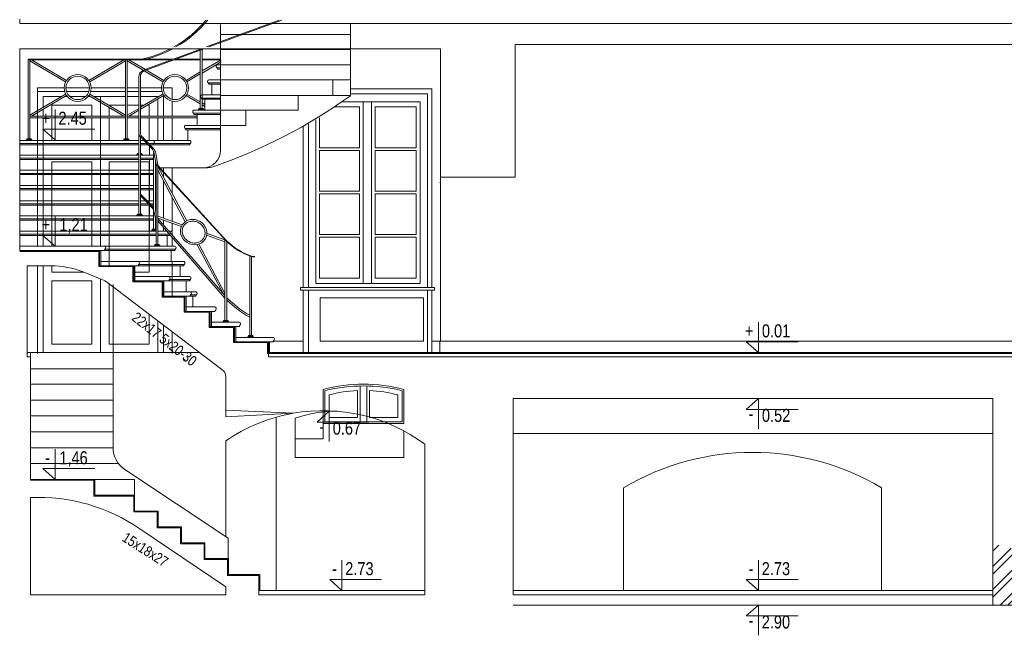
# Model space of a CAD drawing. Header units: millimetres. Extents: x -573548 to 674770, y -246895 to -89040.
# Tile 67 of 93: x 102413 to 113748, y -245241 to -238147. Entities that reach past the tile are written whole.
import ezdxf

# ---------------------------------------------------------------- set-up
doc = ezdxf.new("R2010")
doc.units = ezdxf.units.MM
for name, color, linetype, lineweight in [('A-WIDOK_Nr_pióra__9', 8, 'Continuous', 9), ('a-widokowe_Nr_pióra__8', 8, 'Continuous', 9), ('A-ZELBET_Nr_pióra__1', 8, 'Continuous', 9), ('A-ZELBET_Nr_pióra__5', 8, 'Continuous', 9), ('A_okno_Nr_pióra__1', 8, 'Continuous', 9), ('A_okno_Nr_pióra__8', 8, 'Continuous', 9), ('A_widok_Nr_pióra__1', 8, 'Continuous', 9), ('AO-RZEDNE_Nr_pióra__2', 8, 'Continuous', 9), ('AO-RZEDNE_Nr_pióra__61', 8, 'Continuous', 9), ('balustrada stalowa_Nr_pióra__1', 8, 'Continuous', 9), ('co_Nr_pióra__8', 8, 'Continuous', 9), ('DIM_100_Nr_pióra__18', 8, 'Continuous', 9), ('drewno_Nr_pióra__3', 8, 'Continuous', 9), ('pomocnicze_Nr_pióra__1', 8, 'Continuous', 9), ('SCHODY_Nr_pióra__1', 8, 'Continuous', 9), ('SCIANY_KONSTR_Nr_pióra__1', 8, 'Continuous', 9), ('SCIANY_KONSTR_Nr_pióra__21', 8, 'Continuous', 9), ('SCIANY_KONSTR_Nr_pióra__4', 8, 'Continuous', 9)]:
    doc.layers.add(name, color=color, linetype=linetype, lineweight=lineweight)
doc.styles.add('STYL_AUTOMATYCZNY_5', font='arial.ttf', dxfattribs={"width": 0.8})

# ---------------------------------------------------------------- blocks, each defined once
blk = doc.blocks.new('A$C685D2BB2')
at = {"layer": 'DIM_100_Nr_pióra__18'}
h = blk.add_hatch(dxfattribs=at)
h.set_pattern_fill('ANSI32_0001', color=256, style=0, pattern_type=2)
h.set_pattern_definition([(45, (25114.95, 23700.09), (-132.5825, 132.5825), []), (45, (25203.34, 23700.09), (-132.5825, 132.5825), [])])
h.paths.add_polyline_path([(36397, 2476), (35455, 2710), (35455, 2002), (36397, 2002)])
at = {"layer": 'A-WIDOK_Nr_pióra__9'}
for p, q in [((24456, 7961), (24456, 7699)), ((24765, 7961), (24456, 7961)), ((24765, 7961), (24456, 7961)), ((24456, 7961), (24765, 7961)), ((25055, 7961), (24785, 7961)), ((25055, 7961), (24785, 7961)), ((24785, 7961), (25055, 7961)), ((25470, 7961), (25075, 7961)), ((25470, 7961), (25075, 7961)), ((25075, 7961), (25470, 7961)), ((25622, 7961), (25490, 7961)), ((25622, 7961), (25490, 7961)), ((25490, 7961), (25622, 7961)), ((25885, 7961), (25642, 7961)), ((25885, 7961), (25642, 7961)), ((25642, 7961), (25885, 7961)), ((26009, 7961), (25905, 7961)), ((26009, 7961), (25905, 7961)), ((25905, 7961), (26009, 7961)), ((26009, 7961), (26009, 7829)), ((24456, 7921), (24770, 7921)), ((24456, 7921), (24456, 7699)), ((24456, 7921), (24456, 7356)), ((24521, 7861), (24521, 7737)), ((24521, 7861), (24730, 7861)), ((24770, 7861), (24801, 7861)), ((24791, 7921), (25048, 7921)), ((24829, 7861), (25010, 7861)), ((25038, 7861), (25070, 7861)), ((25069, 7921), (25470, 7921)), ((25109, 7861), (25470, 7861)), ((25181, 7861), (25181, 7818)), ((25181, 7861), (25181, 6137)), ((25490, 7921), (25622, 7921)), ((25490, 7861), (25622, 7861)), ((25642, 7921), (25890, 7921)), ((25642, 7861), (25842, 7861)), ((25842, 7861), (25842, 7856)), ((25842, 7833), (25842, 7636)), ((25906, 7871), (25906, 7636)), ((24521, 7714), (24521, 7636)), ((24621, 7761), (24621, 7636)), ((24621, 7761), (25081, 7761)), ((25081, 7761), (25081, 7636)), ((25181, 7795), (25181, 7636)), ((25281, 7761), (25281, 7759)), ((25470, 7761), (25281, 7761)), ((25281, 7736), (25281, 7636)), ((25622, 7761), (25490, 7761)), ((25681, 7761), (25642, 7761)), ((25741, 7761), (25720, 7761)), ((25741, 7761), (25741, 7636)), ((26009, 7809), (26009, 7636)), ((24456, 7676), (24456, 7636)), ((24456, 7676), (24456, 7636)), ((24456, 7616), (24456, 7356)), ((24456, 7616), (24456, 7356)), ((24521, 7616), (24521, 7356)), ((24621, 7616), (24621, 7356)), ((25081, 7616), (25081, 7356)), ((25181, 7616), (25181, 7356)), ((25281, 7616), (25281, 7356)), ((25741, 7616), (25741, 7356)), ((25842, 7616), (25842, 7356)), ((25906, 7616), (25906, 7356)), ((26009, 7616), (26009, 7356)), ((24456, 7356), (24456, 6137)), ((24521, 7356), (24521, 6137)), ((24621, 7110), (24621, 6137)), ((24621, 7110), (25081, 7110)), ((25081, 7110), (25081, 6137)), ((25281, 7110), (25281, 5912)), ((25622, 7110), (25281, 7110)), ((25741, 7110), (25642, 7110)), ((25741, 7110), (25741, 5837)), ((25906, 7042), (25906, 6938)), ((26009, 7042), (26009, 6743)), ((25906, 6895), (25906, 6462)), ((26009, 6700), (26009, 6425)), ((25906, 6440), (25906, 6387)), ((25906, 6356), (25906, 6312)), ((26009, 6404), (26009, 6268)), ((26009, 6238), (26009, 6137)), ((24456, 5912), (24456, 4912)), ((24456, 5912), (24456, 4902)), ((24521, 5912), (24521, 4912)), ((24621, 5912), (24621, 5837)), ((26009, 5962), (26009, 5562)), ((24621, 5837), (24992, 5837)), ((24621, 5837), (24992, 5837)), ((25741, 5837), (25579, 5837)), ((24621, 5737), (24621, 5010)), ((24621, 5737), (25081, 5737)), ((24621, 5737), (25081, 5737)), ((25081, 5737), (25081, 5010)), ((25181, 5761), (25181, 4912)), ((25281, 5705), (25281, 5010)), ((25741, 5355), (25741, 5010)), ((25842, 5278), (25842, 4912)), ((25906, 5229), (25906, 4912)), ((26009, 5151), (26009, 4912)), ((26009, 5151), (26009, 4902)), ((24621, 5010), (25081, 5010)), ((25295, 5010), (25281, 5010)), ((25741, 5010), (25281, 5010))]:
    blk.add_line(p, q, dxfattribs=at)
at = {"layer": 'a-widokowe_Nr_pióra__8'}
for p, q in [((27171, 5042), (27515, 5042)), ((28995, 5042), (36203, 5042)), ((29935, 3978), (35455, 3978))]:
    blk.add_line(p, q, dxfattribs=at)
at = {"layer": 'A-ZELBET_Nr_pióra__1'}
blk.add_line((25327, 4726), (24375, 4726), dxfattribs=at)
at = {"layer": 'A-ZELBET_Nr_pióra__5'}
blk.add_line((29090, 6874), (29090, 6873), dxfattribs=at)
at = {"layer": 'A_okno_Nr_pióra__1'}
for p, q in [((28995, 7952), (28059, 7952)), ((28995, 7952), (28995, 5662)), ((28946, 7892), (28059, 7892)), ((28946, 7892), (28946, 5662)), ((27871, 7742), (28163, 7742)), ((28861, 7802), (27959, 7802)), ((28163, 7742), (28163, 7270)), ((28207, 7802), (28207, 5709)), ((28303, 7802), (28303, 5709)), ((28818, 7742), (28346, 7742)), ((28346, 7742), (28346, 7270)), ((28818, 7742), (28818, 7270)), ((28861, 7802), (28861, 5709)), ((27704, 7618), (27704, 7270)), ((27515, 7516), (27515, 5662)), ((27576, 7548), (27576, 5662)), ((27660, 7593), (27660, 5709)), ((27704, 7270), (28163, 7270)), ((28818, 7270), (28346, 7270)), ((27704, 7240), (27704, 6771)), ((27704, 7240), (28163, 7240)), ((28163, 7240), (28163, 6771)), ((28346, 7240), (28346, 6771)), ((28818, 7240), (28346, 7240)), ((28818, 7240), (28818, 6771)), ((27704, 6771), (28163, 6771)), ((27704, 6741), (27704, 6271)), ((27704, 6741), (28163, 6741)), ((28163, 6741), (28163, 6271)), ((28818, 6771), (28346, 6771)), ((28346, 6741), (28346, 6271)), ((28818, 6741), (28346, 6741)), ((28818, 6741), (28818, 6271)), ((27704, 6271), (28163, 6271)), ((27704, 6241), (27704, 5769)), ((27704, 6241), (28163, 6241)), ((28163, 6241), (28163, 5769)), ((28818, 6271), (28346, 6271)), ((28818, 6241), (28346, 6241)), ((28346, 6241), (28346, 5769)), ((28818, 6241), (28818, 5769)), ((27660, 5709), (28861, 5709)), ((28163, 5769), (27704, 5769)), ((28818, 5769), (28346, 5769)), ((29027, 5662), (27483, 5662)), ((27483, 5632), (27483, 5662)), ((29027, 5632), (27483, 5632)), ((27515, 5632), (27515, 4912)), ((27576, 5632), (27576, 4912)), ((28946, 5632), (27576, 5632)), ((28946, 5632), (28946, 4912)), ((28995, 5632), (28995, 4912)), ((29027, 5632), (29027, 5662)), ((27815, 4424), (27815, 4242)), ((28141, 4203), (28141, 4474)), ((28171, 4197), (28171, 4527)), ((28249, 4178), (28249, 4527)), ((28279, 4170), (28279, 4474)), ((28605, 4424), (28605, 4165)), ((27815, 4242), (27815, 4165)), ((28141, 4165), (28141, 4203)), ((28171, 4115), (28171, 4197)), ((27815, 4165), (28141, 4165)), ((28249, 4115), (28249, 4178)), ((28279, 4165), (28279, 4170)), ((28294, 4165), (28279, 4165)), ((28605, 4165), (28294, 4165))]:
    blk.add_line(p, q, dxfattribs=at)
at = {"layer": 'A_okno_Nr_pióra__8'}
for points in [[(28494, 4095), (28675, 4095), (28675, 4488, 0.129032), (27745, 4488), (27745, 4243)], [(28443, 4115), (28655, 4115), (28655, 4472, 0.124711), (27765, 4472), (27765, 4243)]]:
    blk.add_lwpolyline(points, format="xyb", dxfattribs=at)
for points in [[(27745, 4243), (27745, 4095), (28494, 4095)], [(27765, 4243), (27765, 4115), (28443, 4115)]]:
    blk.add_lwpolyline(points, dxfattribs=at)
for centre, start, end in [((28197, 3023), 92.2099, 105.2613), ((28223, 3023), 74.7387, 87.7901)]:
    blk.add_arc(centre, 1452, start, end, dxfattribs=at)
at = {"layer": 'A_widok_Nr_pióra__1'}
for p, q in [((29095, 6932), (29095, 5042)), ((29090, 5042), (29090, 4912)), ((26625, 4249), (26625, 4171)), ((27402, 4213), (26625, 4171)), ((27745, 3917), (27745, 4211)), ((27425, 4155), (27425, 3702)), ((28675, 3702), (28675, 4009)), ((26625, 3893), (26625, 2794)), ((27745, 3917), (27425, 3917)), ((28675, 3702), (27425, 3702)), ((31205, 2172), (31205, 3354)), ((34175, 2172), (34175, 3354)), ((26653, 2775), (26653, 2538))]:
    blk.add_line(p, q, dxfattribs=at)
for centre, radius, start, end in [((27732, 2305), 1936, 99.8165, 124.8695), ((27889, 2871), 1365, 89.0993, 109.8577), ((32690, 860), 2902, 59.2208, 120.7792)]:
    blk.add_arc(centre, radius, start, end, dxfattribs=at)
at = {"layer": 'AO-RZEDNE_Nr_pióra__2'}
for points in [[(24659, 7711), (24659, 7362), (24518, 7487), (25116, 7487)], [(24659, 6486), (24659, 6137), (24518, 6262), (25116, 6262)], [(32756, 5261), (32756, 4912), (32616, 5037), (33214, 5037)], [(32756, 4034), (32756, 4382), (32616, 4257), (33214, 4257)], [(27815, 3886), (27815, 4235), (27675, 4110), (28272, 4110)], [(24659, 3799), (24659, 3451), (24518, 3576), (25116, 3576)], [(27961, 2521), (27961, 2172), (27821, 2297), (28419, 2297)], [(32756, 2521), (32756, 2172), (32616, 2297), (33214, 2297)], [(32756, 1654), (32756, 2002), (32616, 1877), (33214, 1877)]]:
    blk.add_lwpolyline(points, dxfattribs=at)
at = {"layer": 'balustrada stalowa_Nr_pióra__1'}
for p, q in [((25675, 8165), (26344, 8412)), ((25686, 8158), (26373, 8412)), ((26331, 8397), (26331, 7725)), ((26351, 8402), (26351, 7725)), ((24350, 8291), (24350, 7376)), ((24431, 8291), (24350, 8291)), ((24350, 8291), (26017, 8291)), ((24431, 8286), (24350, 8286)), ((24350, 8286), (26004, 8286)), ((24370, 8286), (24370, 7376)), ((24389, 8286), (24791, 8048)), ((25048, 8048), (25450, 8286)), ((25470, 8286), (25470, 7376)), ((25490, 8286), (25490, 7376)), ((25700, 8173), (25509, 8286)), ((26032, 8286), (26331, 8286)), ((26045, 8291), (26331, 8291)), ((26351, 8291), (26564, 8291)), ((26351, 8286), (26564, 8286)), ((26570, 8286), (26351, 8157)), ((24370, 8274), (24781, 8031)), ((25058, 8031), (25470, 8274)), ((25675, 8165), (25490, 8274)), ((25675, 8164), (25675, 8165)), ((25912, 8048), (25710, 8167)), ((26570, 8263), (26351, 8133)), ((25622, 7446), (25622, 8089)), ((25642, 8089), (25642, 7434)), ((25684, 8157), (25686, 8158)), ((25901, 8031), (25686, 8158)), ((26331, 8145), (26168, 8048)), ((26331, 8122), (26178, 8031)), ((24370, 7648), (24781, 7891)), ((24389, 7636), (24791, 7874)), ((25048, 7874), (25450, 7636)), ((25058, 7891), (25470, 7648)), ((25901, 7891), (25642, 7738)), ((25912, 7874), (25642, 7715)), ((26331, 7777), (26168, 7874)), ((26331, 7800), (26178, 7891)), ((25622, 7726), (25490, 7648)), ((26311, 7705), (26311, 7715)), ((26311, 7715), (26371, 7715)), ((26366, 7725), (26316, 7725)), ((26316, 7715), (26316, 7725)), ((26384, 7769), (26351, 7788)), ((26384, 7746), (26351, 7765)), ((26366, 7715), (26366, 7725)), ((26371, 7705), (26371, 7715)), ((25470, 7636), (24370, 7636)), ((25470, 7616), (24370, 7616)), ((25490, 7636), (25622, 7636)), ((25490, 7616), (25622, 7616)), ((25622, 7703), (25509, 7636)), ((25642, 7636), (26297, 7636)), ((25642, 7616), (26297, 7616)), ((24385, 7376), (24335, 7376)), ((24335, 7366), (24335, 7376)), ((24385, 7366), (24385, 7376)), ((25505, 7376), (25455, 7376)), ((25455, 7366), (25455, 7376)), ((25505, 7366), (25505, 7376)), ((25622, 6507), (25622, 7449)), ((25642, 7398), (25642, 6507)), ((24330, 7356), (24330, 7366)), ((24330, 7366), (24390, 7366)), ((24390, 7356), (24390, 7366)), ((25450, 7356), (25450, 7366)), ((25450, 7366), (25510, 7366)), ((25510, 7356), (25510, 7366)), ((25602, 7187), (25602, 7197)), ((25602, 7197), (25622, 7197)), ((25622, 7207), (25607, 7207)), ((25607, 7197), (25607, 7207)), ((25657, 7207), (25642, 7207)), ((25642, 7197), (25662, 7197)), ((25657, 7197), (25657, 7207)), ((25662, 7187), (25662, 7197)), ((25794, 7230), (25794, 6332)), ((25824, 7078), (25797, 7220)), ((25844, 7067), (25819, 7211)), ((25814, 7127), (25814, 6562)), ((25824, 7078), (25824, 6157)), ((26635, 6193), (25824, 7078)), ((25844, 7067), (25844, 6157)), ((26638, 6196), (25844, 7067)), ((25844, 7056), (26175, 6428)), ((25844, 7013), (26157, 6420)), ((25602, 6487), (25602, 6497)), ((25602, 6497), (25662, 6497)), ((25657, 6507), (25607, 6507)), ((25607, 6497), (25607, 6507)), ((25657, 6497), (25657, 6507)), ((25662, 6487), (25662, 6497)), ((25824, 6429), (25794, 6562)), ((25824, 6502), (25814, 6562)), ((25814, 6475), (25814, 6332)), ((25844, 6484), (26121, 6385)), ((25844, 6462), (26115, 6366)), ((26615, 5570), (25844, 6458)), ((26615, 5539), (25844, 6428)), ((25774, 6312), (25774, 6322)), ((25774, 6322), (25824, 6322)), ((25824, 6332), (25779, 6332)), ((25779, 6322), (25779, 6332)), ((26404, 6263), (26615, 6188)), ((26410, 6283), (26615, 6210)), ((25804, 6137), (25804, 6147)), ((25804, 6147), (25864, 6147)), ((25859, 6157), (25809, 6157)), ((25809, 6147), (25809, 6157)), ((25859, 6147), (25859, 6157)), ((25864, 6137), (25864, 6147)), ((26297, 6153), (26590, 5599)), ((26316, 6161), (26615, 5594)), ((26615, 6214), (26615, 5282)), ((26635, 6192), (26635, 5282)), ((26900, 6025), (26900, 5107)), ((26920, 6018), (26920, 5107)), ((26956, 6012), (26956, 6018)), ((26595, 5262), (26595, 5272)), ((26595, 5272), (26655, 5272)), ((26650, 5282), (26600, 5282)), ((26600, 5272), (26600, 5282)), ((26650, 5272), (26650, 5282)), ((26655, 5262), (26655, 5272)), ((26935, 5107), (26885, 5107)), ((26885, 5097), (26885, 5107)), ((26935, 5097), (26935, 5107)), ((26880, 5087), (26880, 5097)), ((26880, 5097), (26940, 5097)), ((26940, 5087), (26940, 5097))]:
    blk.add_line(p, q, dxfattribs=at)
for centre, radius in [((24920, 7961), 155), ((24920, 7961), 135), ((26040, 7961), 155), ((26040, 7961), 135)]:
    blk.add_circle(centre, radius, dxfattribs=at)
for centre, radius, start, end in [((25378, 9585), 1322, 281.5256, 297.46), ((25378, 9596), 1344, 283.8046, 298.235), ((25702, 8089), 80, 110.2993, 180), ((25710, 8095), 67.8, 110.5118, 184.5825), ((25692, 7446), 70, 180, 225.0345), ((25682, 7434), 40, 180, 225.1806), ((22229, 3979), 4831, 42.6951, 45.0345), ((22249, 3979), 4831, 42.7993, 45.1806), ((25720, 7193), 100, 10.0898, 42.7993), ((25728, 7207), 70, 10.8239, 42.6951), ((19481, 604), 8693, 43.4371, 44.8679), ((19483, 583), 8693, 43.4576, 44.8878), ((27170, 6750), 774, 226.2102, 251.1172), ((27170, 6750), 768, 226.2102, 251.1172), ((26956, 6124), 112, 251.2231, 269.8257), ((26956, 6124), 107, 251.2231, 269.8077), ((27568, 6489), 1328, 225.3772, 239.8082), ((27568, 6489), 1348, 226.2102, 240.3015)]:
    blk.add_arc(centre, radius, start, end, dxfattribs=at)
blk.add_ellipse((26255, 6300), major_axis=(132, -82), ratio=0.917512, dxfattribs=at)
blk.add_open_spline([(26369, 6228), (26374, 6236), (26378, 6244), (26380, 6252), (26385, 6266), (26387, 6280), (26386, 6295), (26385, 6310), (26382, 6325), (26376, 6339), (26370, 6353), (26361, 6366), (26350, 6378), (26339, 6390), (26326, 6400), (26312, 6408), (26298, 6415), (26283, 6421), (26267, 6424), (26252, 6426), (26236, 6426), (26221, 6424), (26206, 6421), (26192, 6416), (26179, 6409), (26167, 6402), (26156, 6392), (26147, 6381), (26138, 6370), (26132, 6357), (26128, 6343), (26124, 6329), (26122, 6315), (26124, 6300), (26125, 6285), (26129, 6270), (26136, 6256), (26142, 6242), (26152, 6229), (26163, 6218), (26174, 6207), (26187, 6197), (26202, 6190), (26216, 6182), (26231, 6177), (26247, 6175), (26263, 6173), (26278, 6174), (26293, 6177), (26308, 6180), (26322, 6185), (26334, 6193), (26346, 6201), (26357, 6211), (26365, 6222), (26367, 6224), (26368, 6226), (26369, 6228)], degree=3, knots=[0, 0, 0, 0, 1, 1, 1, 2, 2, 2, 3, 3, 3, 4, 4, 4, 5, 5, 5, 6, 6, 6, 7, 7, 7, 8, 8, 8, 9, 9, 9, 10, 10, 10, 11, 11, 11, 12, 12, 12, 13, 13, 13, 14, 14, 14, 15, 15, 15, 16, 16, 16, 17, 17, 17, 18, 18, 18, 19, 19, 19, 19], dxfattribs=at)
at = {"layer": 'co_Nr_pióra__8'}
blk.add_lwpolyline([(27710, 5543), (28900, 5543), (28900, 5042), (27710, 5042)], close=True, dxfattribs=at)
at = {"layer": 'drewno_Nr_pióra__3'}
for p, q in [((25225, 6137), (24252, 6137)), ((25227, 6087), (24252, 6087)), ((25232, 6102), (25232, 6097)), ((25616, 5962), (25186, 5962)), ((25565, 5912), (25616, 5912)), ((25621, 5927), (25621, 5922)), ((25966, 5787), (25579, 5787)), ((25903, 5737), (25968, 5737)), ((25973, 5752), (25973, 5747)), ((26207, 5612), (25913, 5612)), ((26154, 5562), (26214, 5562)), ((26219, 5577), (26219, 5572)), ((26500, 5387), (26154, 5387)), ((26498, 5437), (26168, 5437)), ((26505, 5402), (26505, 5397)), ((26778, 5262), (26459, 5262)), ((26785, 5227), (26785, 5222)), ((26780, 5212), (26445, 5212)), ((27170, 5037), (26725, 5037)), ((27168, 5087), (26739, 5087)), ((27175, 5052), (27175, 5047))]:
    blk.add_line(p, q, dxfattribs=at)
for centre, radius, start, end in [((25226, 6122), 14.9, 28.6359, 93.8751), ((25222, 6119), 19.9, 335.3396, 31.8214), ((25238, 6088), 10.4, 120.9447, 185.9252), ((25226, 6116), 15.4, 293.407, 338.5586), ((25615, 5947), 14.9, 28.6359, 93.8751), ((25626, 5913), 10.4, 120.9447, 185.9252), ((25615, 5941), 15.4, 293.407, 338.5586), ((25611, 5944), 19.9, 335.3396, 31.8214), ((25967, 5772), 14.9, 28.6359, 93.8751), ((25978, 5738), 10.4, 120.9447, 185.9252), ((25967, 5766), 15.4, 293.407, 338.5586), ((25963, 5769), 19.9, 335.3396, 31.8214), ((26213, 5597), 14.9, 28.6359, 93.8751), ((26224, 5563), 10.4, 120.9447, 185.9252), ((26213, 5591), 15.4, 293.407, 338.5586), ((26209, 5594), 19.9, 335.3396, 31.8214), ((26499, 5422), 14.9, 28.6359, 93.8751), ((26510, 5388), 10.4, 120.9447, 185.9252), ((26499, 5416), 15.4, 293.407, 338.5586), ((26495, 5419), 19.9, 335.3396, 31.8214), ((26779, 5247), 14.9, 28.6359, 93.8751), ((26790, 5213), 10.4, 120.9447, 185.9252), ((26779, 5241), 15.4, 293.407, 338.5586), ((26775, 5244), 19.9, 335.3396, 31.8214), ((27169, 5072), 14.9, 28.6359, 93.8751), ((27180, 5038), 10.4, 120.9447, 185.9252), ((27169, 5066), 15.4, 293.407, 338.5586), ((27165, 5069), 19.9, 335.3396, 31.8214)]:
    blk.add_arc(centre, radius, start, end, dxfattribs=at)
at = {"layer": 'pomocnicze_Nr_pióra__1'}
blk.add_line((27205, 4168), (27205, 2172), dxfattribs=at)
at = {"layer": 'SCHODY_Nr_pióra__1'}
for p, q in [((26671, 8533), (27241, 8743)), ((26671, 8522), (27269, 8743)), ((26564, 8394), (26564, 8693)), ((28059, 8403), (28059, 8702)), ((26401, 8433), (26671, 8533)), ((26430, 8433), (26675, 8524)), ((26564, 8578), (28059, 8578)), ((26564, 8412), (26564, 7872)), ((26564, 8403), (28059, 8403)), ((28059, 8412), (28059, 7872)), ((26524, 8194), (26564, 8194)), ((26524, 8194), (26524, 8189)), ((26529, 8179), (26564, 8179)), ((26564, 8229), (26531, 8229)), ((28059, 8229), (26564, 8229)), ((26564, 8054), (26432, 8054)), ((26432, 8054), (26564, 8054)), ((28059, 8054), (26564, 8054)), ((27857, 7872), (27857, 8054)), ((26424, 8019), (26564, 8019)), ((26424, 8019), (26424, 8014)), ((26429, 8004), (26564, 8004)), ((26464, 7880), (26464, 8004)), ((26344, 7845), (26560, 7845)), ((26344, 7845), (26344, 7840)), ((26349, 7880), (26565, 7880)), ((26349, 7830), (26558, 7830)), ((26384, 7830), (26384, 7705)), ((26384, 7705), (26384, 7830)), ((28059, 7872), (26564, 7872)), ((26564, 7872), (26564, 7242)), ((27457, 7705), (27457, 7872)), ((26253, 7670), (26564, 7670)), ((26254, 7670), (26254, 7665)), ((26259, 7655), (26564, 7655)), ((26261, 7705), (26564, 7705)), ((26297, 7655), (26297, 7530)), ((26344, 7705), (26344, 7705)), ((26564, 7705), (27457, 7705)), ((26857, 7530), (26857, 7705)), ((26158, 7495), (26158, 7490)), ((26186, 7495), (26158, 7495)), ((26186, 7530), (26163, 7530)), ((26186, 7530), (26172, 7530)), ((26200, 7530), (26186, 7530)), ((26186, 7530), (26200, 7530)), ((26186, 7530), (26564, 7530)), ((26186, 7495), (26214, 7495)), ((26564, 7495), (26214, 7495)), ((26564, 7530), (26857, 7530)), ((26564, 7480), (26163, 7480)), ((26186, 7480), (26186, 7356)), ((24252, 7356), (25622, 7356)), ((24252, 7321), (25622, 7321)), ((24252, 7306), (25622, 7306)), ((25642, 7356), (25683, 7356)), ((25642, 7321), (25717, 7321)), ((25642, 7306), (25732, 7306)), ((25703, 7356), (26209, 7356)), ((25737, 7321), (25793, 7321)), ((25747, 7290), (25747, 7187)), ((25752, 7306), (25788, 7306)), ((25785, 7321), (26214, 7321)), ((25785, 7306), (26209, 7306)), ((25793, 7321), (25793, 7316)), ((26214, 7321), (26214, 7316)), ((24252, 7187), (25622, 7187)), ((24252, 7152), (25622, 7152)), ((25642, 7187), (25786, 7187)), ((25642, 7152), (25793, 7152)), ((25793, 7152), (25793, 7147)), ((24252, 7137), (25622, 7137)), ((25642, 7137), (25788, 7137)), ((25747, 7137), (25747, 7012)), ((26413, 7042), (25867, 7042)), ((24252, 7012), (25622, 7012)), ((24252, 6977), (25622, 6977)), ((24252, 6962), (25622, 6962)), ((25642, 7012), (25786, 7012)), ((25642, 6977), (25793, 6977)), ((25642, 6962), (25788, 6962)), ((25747, 6962), (25747, 6837)), ((25793, 6977), (25793, 6972)), ((24252, 6837), (25622, 6837)), ((24252, 6802), (25622, 6802)), ((25642, 6837), (25786, 6837)), ((25642, 6802), (25793, 6802)), ((25793, 6802), (25793, 6797)), ((24252, 6787), (25622, 6787)), ((25642, 6787), (25788, 6787)), ((25747, 6787), (25747, 6662)), ((24252, 6662), (25622, 6662)), ((24252, 6627), (25622, 6627)), ((24252, 6612), (25622, 6612)), ((25642, 6662), (25697, 6662)), ((25642, 6627), (25731, 6627)), ((25642, 6612), (25746, 6612)), ((25716, 6662), (25786, 6662)), ((25747, 6612), (25747, 6487)), ((25750, 6627), (25793, 6627)), ((25764, 6612), (25788, 6612)), ((25793, 6627), (25793, 6622)), ((24252, 6487), (25786, 6487)), ((24252, 6452), (25793, 6452)), ((24252, 6437), (25788, 6437)), ((25747, 6437), (25747, 6312)), ((25793, 6452), (25793, 6447)), ((24252, 6312), (25824, 6312)), ((24252, 6277), (25824, 6277)), ((24252, 6262), (25824, 6262)), ((25844, 6312), (25944, 6312)), ((25844, 6277), (25975, 6277)), ((25844, 6262), (25988, 6262)), ((25951, 6262), (25951, 6137)), ((25971, 6312), (25990, 6312)), ((25227, 6137), (26035, 6137)), ((25172, 6087), (25172, 5912)), ((25186, 6087), (25186, 5912)), ((25227, 6087), (26037, 6087)), ((25232, 6102), (26042, 6102)), ((25996, 6087), (25996, 5962)), ((26042, 6102), (26042, 6097)), ((25607, 5912), (25172, 5912)), ((25565, 5912), (25565, 5737)), ((25579, 5912), (25579, 5737)), ((25607, 5912), (26140, 5912)), ((25612, 5962), (26140, 5962)), ((25621, 5927), (26145, 5927)), ((26098, 5912), (26098, 5787)), ((26145, 5927), (26145, 5922)), ((25962, 5787), (26209, 5787)), ((25327, 3816), (25327, 5695)), ((25958, 5737), (25565, 5737)), ((25903, 5737), (25903, 5562)), ((25913, 5737), (25913, 5562)), ((25958, 5737), (26209, 5737)), ((25973, 5752), (26214, 5752)), ((26168, 5737), (26168, 5612)), ((26214, 5752), (26214, 5747)), ((26218, 5562), (25903, 5562)), ((26154, 5562), (26154, 5387)), ((26168, 5562), (26168, 5387)), ((26207, 5612), (26277, 5612)), ((26218, 5562), (26279, 5562)), ((26219, 5577), (26284, 5577)), ((26245, 5562), (26245, 5437)), ((26284, 5577), (26284, 5572)), ((26445, 5387), (26445, 5212)), ((26459, 5387), (26459, 5212)), ((26725, 5212), (26725, 5037)), ((26739, 5212), (26739, 5037)), ((27129, 5037), (27129, 4912)), ((24338, 4912), (25327, 4912)), ((24375, 3441), (24375, 4912)), ((25327, 4547), (24375, 4547)), ((25327, 4364), (24375, 4364)), ((25327, 4182), (24375, 4182)), ((25327, 3999), (24375, 3999)), ((25327, 3816), (24375, 3816)), ((24375, 3634), (25389, 3634)), ((26653, 2775), (25461, 3566)), ((25117, 3451), (25575, 3451)), ((25575, 3451), (25575, 3268))]:
    blk.add_line(p, q, dxfattribs=at)
for points in [[(26185, 4878, 1), (26188, 4878, 1)], [(26149, 4831, 1), (26152, 4831, 1)]]:
    blk.add_lwpolyline(points, format="xyb", close=True, dxfattribs=at)
for centre, radius, start, end in [((25378, 9585), 1322, 299.3727, 320.4169), ((25378, 9596), 1344, 300.0737, 320.5905), ((26534, 8210), 19.9, 148.1786, 204.6604), ((26530, 8208), 15.4, 201.4414, 246.593), ((26530, 8214), 14.9, 82.1018, 151.3641), ((26519, 8180), 10.4, 354.0748, 59.0553), ((26430, 8039), 14.9, 82.1018, 151.3641), ((26434, 8036), 19.9, 148.1786, 204.6604), ((26430, 8033), 15.4, 201.4414, 246.593), ((26419, 8005), 10.4, 354.0748, 59.0553), ((26353, 7861), 19.9, 148.1786, 204.6604), ((26350, 7859), 15.4, 201.4414, 246.593), ((26350, 7865), 14.9, 86.1249, 151.3641), ((26338, 7831), 10.4, 354.0748, 59.0553), ((24496, 12814), 6093, 288.9879, 305.7918), ((26264, 7687), 19.9, 148.1786, 204.6604), ((26260, 7684), 15.4, 201.4414, 246.593), ((26260, 7690), 14.9, 86.1249, 151.3641), ((26248, 7656), 10.4, 354.0748, 59.0553), ((26168, 7512), 19.9, 148.1786, 204.6604), ((26164, 7510), 15.4, 201.4414, 246.593), ((26164, 7516), 14.9, 86.1249, 151.3641), ((26153, 7482), 10.4, 354.0748, 59.0553), ((25787, 7341), 14.9, 28.6359, 93.8751), ((25798, 7307), 10.4, 120.9447, 185.9252), ((25787, 7335), 15.4, 293.407, 338.5586), ((25783, 7338), 19.9, 335.3396, 31.8214), ((26208, 7341), 14.9, 28.6359, 93.8751), ((26219, 7307), 10.4, 120.9447, 185.9252), ((26208, 7335), 15.4, 293.407, 338.5586), ((26204, 7338), 19.9, 335.3396, 31.8214), ((25787, 7172), 14.9, 63.7776, 93.8751), ((25798, 7138), 10.4, 120.9447, 185.9252), ((25787, 7166), 15.4, 293.407, 295.7075), ((26364, 7242), 200, 270, 0), ((26413, 7242), 200, 270, 288.9879), ((25787, 6997), 14.9, 63.7776, 93.8751), ((25798, 6963), 10.4, 120.9447, 185.9252), ((25787, 6991), 15.4, 293.407, 295.7075), ((25787, 6822), 14.9, 63.7776, 93.8751), ((25787, 6816), 15.4, 293.407, 295.7075), ((25798, 6788), 10.4, 120.9447, 185.9252), ((25787, 6647), 14.9, 63.7776, 93.8751), ((25798, 6613), 10.4, 120.9447, 185.9252), ((25787, 6641), 15.4, 293.407, 295.7075), ((25787, 6472), 14.9, 63.7776, 93.8751), ((25798, 6438), 10.4, 120.9447, 185.9252), ((25787, 6466), 15.4, 293.407, 295.7075), ((25991, 6297), 14.9, 28.6359, 93.8751), ((25991, 6291), 15.4, 304.2908, 338.5586), ((25988, 6294), 19.9, 335.3396, 31.8214), ((26036, 6122), 14.9, 28.6359, 93.8751), ((26032, 6119), 19.9, 335.3396, 31.8214), ((26047, 6088), 10.4, 120.9447, 185.9252), ((26036, 6116), 15.4, 293.407, 338.5586), ((26139, 5947), 14.9, 28.6359, 93.8751), ((26150, 5913), 10.4, 120.9447, 185.9252), ((26139, 5941), 15.4, 293.407, 338.5586), ((26135, 5944), 19.9, 335.3396, 31.8214), ((26208, 5772), 14.9, 28.6359, 93.8751), ((26220, 5738), 10.4, 120.9447, 185.9252), ((26208, 5766), 15.4, 293.407, 338.5586), ((26204, 5769), 19.9, 335.3396, 31.8214), ((26278, 5597), 14.9, 28.6359, 93.8751), ((26289, 5563), 10.4, 120.9447, 185.9252), ((26278, 5591), 15.4, 293.407, 338.5586), ((26274, 5594), 19.9, 335.3396, 31.8214), ((25627, 3816), 300, 180, 236.4259)]:
    blk.add_arc(centre, radius, start, end, dxfattribs=at)
at = {"layer": 'SCIANY_KONSTR_Nr_pióra__1'}
blk.add_lwpolyline([(29935, 2002), (36397, 2002)], dxfattribs=at)
blk.add_arc((24473, 1191), 2052, 55.4717, 92.7422, dxfattribs=at)
at = {"layer": 'SCIANY_KONSTR_Nr_pióra__21'}
for p, q in [((24252, 8752), (24252, 8702)), ((24252, 8702), (40004, 8702)), ((29095, 8412), (24252, 8412)), ((24252, 8412), (24252, 6087)), ((29095, 6932), (29095, 8412)), ((36203, 8462), (29955, 8462)), ((29955, 6932), (29955, 8462)), ((29095, 6932), (29955, 6932)), ((24338, 5912), (24338, 4862)), ((24611, 5912), (24338, 5912)), ((24982, 5841), (25197, 5754)), ((25267, 5715), (26579, 4718)), ((24375, 3441), (24375, 4912)), ((25327, 4912), (26324, 4912)), ((27115, 4912), (27115, 4862)), ((24338, 4862), (24375, 4862)), ((24338, 4862), (24375, 4862)), ((24375, 3441), (24375, 4862)), ((27115, 4862), (38010, 4862)), ((26625, 4249), (26625, 4634)), ((29935, 4382), (35455, 4382)), ((29935, 2172), (29935, 4382)), ((35455, 2172), (35455, 4382)), ((27402, 4213), (26625, 4249)), ((28915, 2172), (28915, 3856)), ((25107, 3441), (24375, 3441)), ((25117, 3451), (24384, 3451)), ((25107, 3258), (25107, 3441)), ((25117, 3268), (25117, 3451)), ((24375, 2122), (24375, 3241)), ((25565, 3258), (25107, 3258)), ((25575, 3268), (25108, 3268)), ((25565, 3076), (25565, 3258)), ((25575, 3086), (25575, 3268)), ((25835, 3076), (25565, 3076)), ((25845, 3086), (25575, 3086)), ((25835, 2893), (25835, 3076)), ((25845, 2903), (25845, 3086)), ((26625, 2213), (25636, 2882)), ((26105, 2893), (25835, 2893)), ((26113, 2903), (25843, 2903)), ((26105, 2710), (26105, 2893)), ((26115, 2720), (26115, 2903)), ((26375, 2710), (26107, 2710)), ((26385, 2720), (26117, 2720)), ((26375, 2710), (26375, 2528)), ((26385, 2720), (26385, 2538)), ((26645, 2528), (26375, 2528)), ((26655, 2538), (26385, 2538)), ((26645, 2345), (26645, 2528)), ((26655, 2355), (26655, 2538)), ((27016, 2355), (26645, 2355)), ((27006, 2345), (26645, 2345)), ((27006, 2172), (27006, 2345)), ((27016, 2172), (27016, 2355)), ((26625, 2213), (26625, 2122)), ((28915, 2172), (27006, 2172)), ((27006, 2172), (27006, 2122)), ((28915, 2172), (28915, 2122)), ((35455, 2172), (29935, 2172)), ((29935, 2172), (29935, 2122)), ((35455, 2172), (35455, 2002)), ((26625, 2122), (24375, 2122)), ((26625, 2122), (26624, 2122)), ((28915, 2122), (27006, 2122)), ((35455, 2122), (29935, 2122))]:
    blk.add_line(p, q, dxfattribs=at)
at = {"layer": 'SCIANY_KONSTR_Nr_pióra__4'}
for points in [[(24252, 6087), (25172, 6087), (25172, 5912), (25565, 5912), (25565, 5737), (25903, 5737), (25903, 5562), (26154, 5562), (26154, 5387), (26445, 5387), (26445, 5212), (26725, 5212), (26725, 5037), (27115, 5037), (27115, 4912), (38010, 4912)], [(24252, 6077), (25162, 6077), (25162, 5902), (25555, 5902), (25555, 5727), (25893, 5727), (25893, 5552), (26144, 5552), (26144, 5377), (26435, 5377), (26435, 5202), (26715, 5202), (26715, 5027), (27105, 5027), (27105, 4902), (38010, 4902)]]:
    blk.add_lwpolyline(points, dxfattribs=at)
for centre, radius, start, end in [((24611, 4912), 1000, 68.1842, 90), ((25086, 5476), 300, 52.7757, 68.1842), ((26525, 4634), 100, 0, 57.4263), ((27747, 2288), 1955, 53.3246, 100.1661)]:
    blk.add_arc(centre, radius, start, end, dxfattribs=at)
at = {"layer": 'AO-RZEDNE_Nr_pióra__61', "char_height": 150, "attachment_point": 7, "style": 'STYL_AUTOMATYCZNY_5'}
for s, insert in [('\\A1;{\\pql;\\fArial|b0|i0|c238|p0;\\W0.800000;+}', (24504, 7537)), ('\\A1;{\\pql;\\fArial|b0|i0|c238|p0;\\W0.800000;2.45}', (24698, 7535)), ('\\A1;{\\pql;\\fArial|b0|i0|c238|p0;\\W0.800000;+}', (24504, 6312)), ('\\A1;{\\pql;\\fArial|b0|i0|c238|p0;\\W0.800000;1,21}', (24709, 6283)), ('\\A1;{\\pql;\\fArial|b0|i0|c238|p0;\\W0.800000;+}', (32602, 5087)), ('\\A1;{\\pql;\\fArial|b0|i0|c238|p0;\\W0.800000;0.01}', (32797, 5085)), ('\\A1;{\\pql;\\fArial|b0|i0|c238|p0;\\W0.800000;-}', (32643, 4132)), ('\\A1;{\\pql;\\fArial|b0|i0|c238|p0;\\W0.800000;0.52 }', (32797, 4111)), ('\\A1;{\\pql;\\fArial|b0|i0|c238|p0;\\W0.800000;0.67}', (27856, 3964)), ('\\A1;{\\pql;\\fArial|b0|i0|c238|p0;\\W0.800000;-}', (27702, 3984)), ('\\A1;{\\pql;\\fArial|b0|i0|c238|p0;\\W0.800000;1,46}', (24709, 3597)), ('\\A1;{\\pql;\\fArial|b0|i0|c238|p0;\\W0.800000;-}', (24545, 3626)), ('\\A1;{\\pql;\\fArial|b0|i0|c238|p0;\\W0.800000;2.73}', (28000, 2345)), ('\\A1;{\\pql;\\fArial|b0|i0|c238|p0;\\W0.800000;2.73}', (32795, 2345)), ('\\A1;{\\pql;\\fArial|b0|i0|c238|p0;\\W0.800000;-}', (27848, 2347)), ('\\A1;{\\pql;\\fArial|b0|i0|c238|p0;\\W0.800000;-}', (32643, 2347)), ('\\A1;{\\pql;\\fArial|b0|i0|c238|p0;\\W0.800000;-}', (32643, 1752)), ('\\A1;{\\pql;\\fArial|b0|i0|c238|p0;\\W0.800000;2.90}', (32795, 1731))]:
    blk.add_mtext(s, dxfattribs=dict(at, insert=insert))
at = {"layer": 'SCHODY_Nr_pióra__1', "char_height": 120, "attachment_point": 5, "style": 'STYL_AUTOMATYCZNY_5'}
for s, insert, rotation in [('\\A1;{\\pqc;\\fArial|b0|i0|c238|p0;\\W0.800000;22x17.5x20-30}', (25918, 5067), 321.9967), ('\\A1;{\\pqc;\\fArial|b0|i0|c238|p0;\\W0.800000;15x18x27}', (25698, 2642), 327.5737)]:
    blk.add_mtext(s, dxfattribs=dict(at, insert=insert, rotation=rotation))

msp = doc.modelspace()

# ---------------------------------------------------------------- block references
at = {"color": 150}
msp.add_blockref('A$C685D2BB2', (78160.5, -246894.6), dxfattribs=at)

doc.saveas('drawing.dxf')
